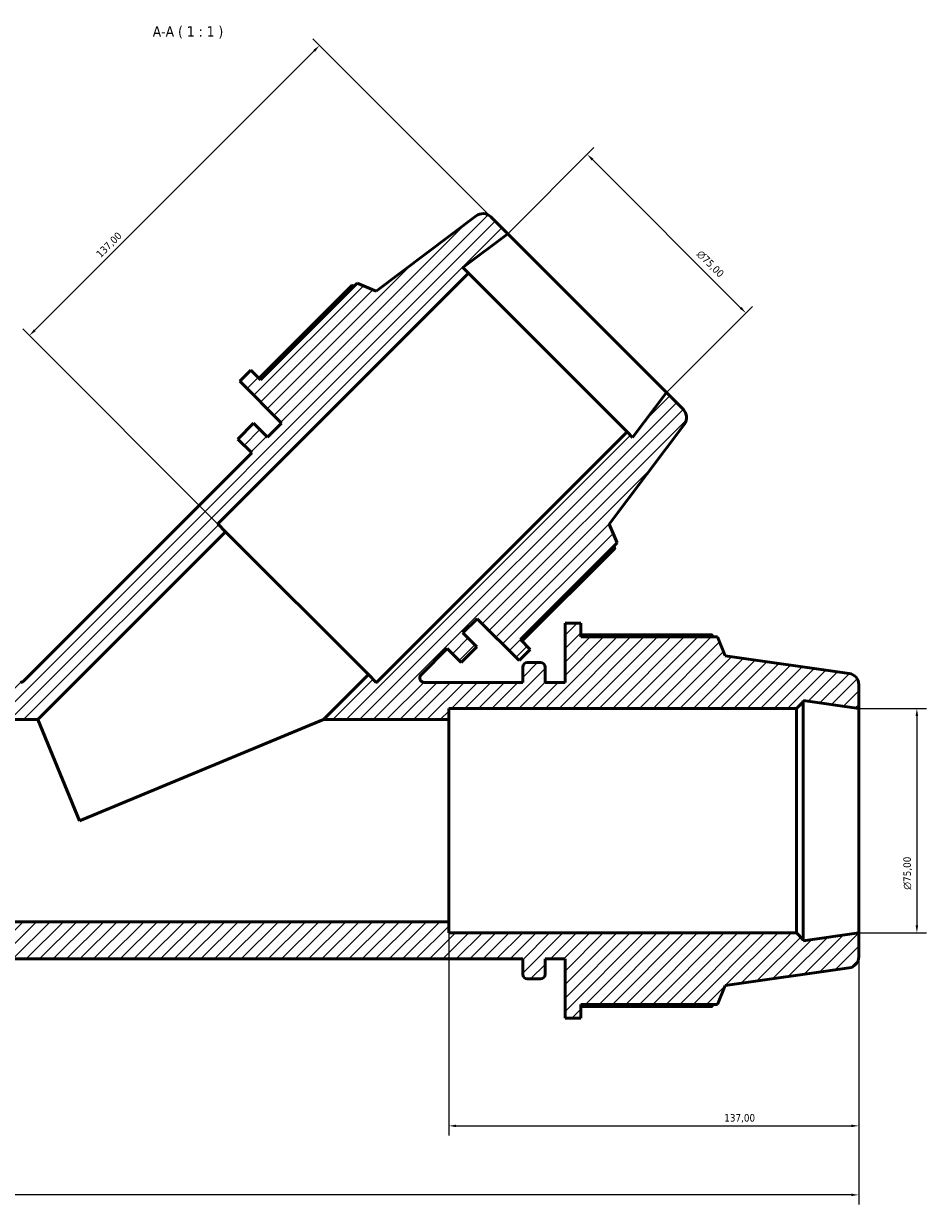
# Model space of a CAD drawing. Header units: millimetres. Extents: x 0 to 1615, y -186 to 1417.
# Tile 8 of 11: x 561 to 862, y 1023 to 1417. Entities that reach past the tile are written whole.
import ezdxf

# ---------------------------------------------------------------- set-up
doc = ezdxf.new("R2010")
doc.units = ezdxf.units.MM
for name, color, linetype, lineweight in [('Dimension (ISO)', 7, 'Continuous', 25), ('Hatch (ISO)', 7, 'Continuous', 18), ('Symbol (ISO)', 7, 'Continuous', 25), ('Visible (ISO)', 7, 'Continuous', 50)]:
    doc.layers.add(name, color=color, linetype=linetype, lineweight=lineweight)
doc.styles.add('Label Text (ISO)', font='tahoma.ttf')
doc.styles.add('Note Text (ISO)', font='tahoma.ttf')
doc.dimstyles.new('Default (ISO)', dxfattribs={"dimtxt": 2.5, "dimasz": 2.5, "dimexe": 3.175, "dimexo": 0, "dimgap": 0.762, "dimtad": 1, "dimrnd": 1e-08, "dimzin": 0, "dimtxsty": 'Note Text (ISO)', "dimcen": 0.09, "dimdle": 10, "dimclrd": 256, "dimclre": 256, "dimclrt": 256, "dimazin": 0, "dimtfac": 1.40208, "dimtmove": 0, "dimatfit": 3, "dimfxl": 1, "dimtolj": 1, "dimtzin": 0, "dimlwd": -1, "dimlwe": -1, "dimarcsym": 0})

# ---------------------------------------------------------------- blocks, each defined once
blk = doc.blocks.new('*D7')
at = {"layer": 'Defpoints', "color": 0, "transparency": 16777216}
for p in [(722.24, 1346.95), (801.84, 1320.48), (775.28, 1293.91)]:
    blk.add_point(p, dxfattribs=at)
at = {"layer": 'Dimension (ISO)', "transparency": 16777216}
for p, q in [((722.24, 1346.95), (751.05, 1375.75)), ((750.57, 1371.74), (800.07, 1322.24)), ((775.28, 1293.91), (804.08, 1322.72))]:
    blk.add_line(p, q, dxfattribs=at)
for points in [[(750.87, 1372.03), (750.28, 1371.45), (748.8, 1373.51)], [(800.36, 1322.54), (799.77, 1321.95), (801.84, 1320.48)]]:
    blk.add_solid(points, dxfattribs=at)
at = {"layer": 'Dimension (ISO)', "color": 232, "true_color": 0xca0064, "transparency": 16777216, "insert": (786.97, 1341.74), "char_height": 2.5, "attachment_point": 1, "rotation": 315, "style": 'Note Text (ISO)'}
blk.add_mtext('\\A1;\\fAIGDT|b0|i0;\\H2.5000;\\ln\\fTahoma|b0|i0;\\H2.5000;75,00', dxfattribs=at)
blk = doc.blocks.new('*D8')
at = {"layer": 'Defpoints', "color": 0, "transparency": 16777216}
for p in [(839.53, 1188.4), (839.53, 1113.4), (858.94, 1113.4)]:
    blk.add_point(p, dxfattribs=at)
at = {"layer": 'Dimension (ISO)', "transparency": 16777216}
for p, q in [((839.53, 1188.4), (862.12, 1188.4)), ((858.94, 1185.9), (858.94, 1115.9)), ((839.53, 1113.4), (862.12, 1113.4))]:
    blk.add_line(p, q, dxfattribs=at)
for points in [[(858.53, 1185.9), (859.36, 1185.9), (858.94, 1188.4)], [(858.53, 1115.9), (859.36, 1115.9), (858.94, 1113.4)]]:
    blk.add_solid(points, dxfattribs=at)
at = {"layer": 'Dimension (ISO)', "color": 232, "true_color": 0xca0064, "transparency": 16777216, "insert": (854.42, 1127.85), "char_height": 2.5, "attachment_point": 1, "rotation": 90, "style": 'Note Text (ISO)'}
blk.add_mtext('\\A1;\\fAIGDT|b0|i0;\\H2.5000;\\ln\\fTahoma|b0|i0;\\H2.5000;75,00', dxfattribs=at)
blk = doc.blocks.new('*D11')
at = {"layer": 'Defpoints', "color": 0, "transparency": 16777216}
for p in [(702.53, 1117.15), (839.53, 1113.4), (839.53, 1048.96)]:
    blk.add_point(p, dxfattribs=at)
at = {"layer": 'Dimension (ISO)', "transparency": 16777216}
for p, q in [((702.53, 1117.15), (702.53, 1045.78)), ((839.53, 1113.4), (839.53, 1045.78)), ((705.03, 1048.96), (837.03, 1048.96))]:
    blk.add_line(p, q, dxfattribs=at)
for points in [[(705.03, 1049.37), (705.03, 1048.54), (702.53, 1048.96)], [(837.03, 1049.37), (837.03, 1048.54), (839.53, 1048.96)]]:
    blk.add_solid(points, dxfattribs=at)
at = {"layer": 'Dimension (ISO)', "color": 232, "true_color": 0xca0064, "transparency": 16777216, "insert": (794.58, 1052.89), "char_height": 2.5, "attachment_point": 1, "style": 'Note Text (ISO)'}
blk.add_mtext('\\A1;137,00', dxfattribs=at)
blk = doc.blocks.new('*D12')
at = {"layer": 'Defpoints', "color": 0, "transparency": 16777216}
for p in [(722.24, 1346.95), (562.49, 1312.95), (628.02, 1247.42)]:
    blk.add_point(p, dxfattribs=at)
at = {"layer": 'Dimension (ISO)', "transparency": 16777216}
for p, q in [((722.24, 1346.95), (657.12, 1412.07)), ((657.6, 1408.06), (564.26, 1314.72)), ((628.02, 1247.42), (560.25, 1315.2))]:
    blk.add_line(p, q, dxfattribs=at)
for points in [[(657.3, 1408.35), (657.89, 1407.76), (659.36, 1409.83)], [(563.96, 1315.02), (564.55, 1314.43), (562.49, 1312.95)]]:
    blk.add_solid(points, dxfattribs=at)
at = {"layer": 'Dimension (ISO)', "color": 232, "true_color": 0xca0064, "transparency": 16777216, "insert": (584.49, 1340.52), "char_height": 2.5, "attachment_point": 1, "rotation": 45, "style": 'Note Text (ISO)'}
blk.add_mtext('\\A1;137,00', dxfattribs=at)
blk = doc.blocks.new('*D13')
at = {"layer": 'Defpoints', "color": 0, "transparency": 16777216}
for p in [(393.53, 1113.4), (839.53, 1113.4), (393.53, 1025.9)]:
    blk.add_point(p, dxfattribs=at)
at = {"layer": 'Dimension (ISO)', "transparency": 16777216}
for p, q in [((393.53, 1113.4), (393.53, 1022.73)), ((839.53, 1113.4), (839.53, 1022.73)), ((837.03, 1025.9), (396.03, 1025.9))]:
    blk.add_line(p, q, dxfattribs=at)
for points in [[(396.03, 1026.32), (396.03, 1025.49), (393.53, 1025.9)], [(837.03, 1026.32), (837.03, 1025.49), (839.53, 1025.9)]]:
    blk.add_solid(points, dxfattribs=at)
at = {"layer": 'Dimension (ISO)', "color": 232, "true_color": 0xca0064, "transparency": 16777216, "insert": (521.92, 1029.84), "char_height": 2.5, "attachment_point": 1, "style": 'Note Text (ISO)'}
blk.add_mtext('\\A1;446,00', dxfattribs=at)

msp = doc.modelspace()

# ---------------------------------------------------------------- hatches: boundary and pattern name
at = {"layer": 'Hatch (ISO)'}
h = msp.add_hatch(dxfattribs=at)
h.set_pattern_fill('ANSI31', color=256, scale=25.4, style=0)
h.set_pattern_definition([(45, (0, 0), (-2.245064, 2.245064), [])])
edge = h.paths.add_edge_path()
edge.add_ellipse((835.7812, 1105.4121), major_axis=(0.5219, -3.7135), ratio=1, start_angle=0, end_angle=82)
edge.add_line((839.5312, 1105.4121), (839.5312, 1113.4023))
edge.add_line((839.5312, 1113.4023), (820.9479, 1110.7905))
edge.add_line((820.9479, 1110.7905), (820.9479, 1111.1523))
edge.add_line((820.9479, 1111.1523), (818.6979, 1113.4023))
edge.add_line((818.6979, 1113.4023), (702.5312, 1113.4023))
edge.add_line((702.5312, 1113.4023), (702.5312, 1117.1523))
edge.add_line((702.5312, 1117.1523), (530.5312, 1117.1523))
edge.add_line((530.5312, 1117.1523), (530.5312, 1113.4023))
edge.add_line((530.5312, 1113.4023), (414.3646, 1113.4023))
edge.add_line((414.3646, 1113.4023), (412.1146, 1111.1523))
edge.add_line((412.1146, 1111.1523), (412.1146, 1110.7905))
edge.add_line((412.1146, 1110.7905), (393.5312, 1113.4023))
edge.add_line((393.5312, 1113.4023), (393.5312, 1105.4121))
edge.add_ellipse((397.2812, 1105.4121), major_axis=(-3.75, 0), ratio=1, start_angle=0, end_angle=82)
edge.add_line((396.7593, 1101.6986), (438.1312, 1095.8841))
edge.add_line((438.1312, 1095.8841), (440.7016, 1089.5223))
edge.add_line((440.7016, 1089.5223), (486.3712, 1089.5223))
edge.add_line((486.3712, 1089.5223), (486.3712, 1084.9023))
edge.add_line((486.3712, 1084.9023), (491.6512, 1084.9023))
edge.add_line((491.6512, 1084.9023), (491.6512, 1104.7023))
edge.add_line((491.6512, 1104.7023), (498.3412, 1104.7023))
edge.add_line((498.3412, 1104.7023), (498.3412, 1099.6023))
edge.add_ellipse((499.8412, 1099.6023), major_axis=(-1.5, 0), ratio=1, start_angle=0, end_angle=90)
edge.add_line((499.8412, 1098.1023), (504.2746, 1098.1023))
edge.add_ellipse((504.2746, 1099.6023), major_axis=(0, -1.5), ratio=1, start_angle=0, end_angle=90)
edge.add_line((505.7746, 1099.6023), (505.7746, 1104.7023))
edge.add_line((505.7746, 1104.7023), (727.2879, 1104.7023))
edge.add_line((727.2879, 1104.7023), (727.2879, 1099.6023))
edge.add_ellipse((728.7879, 1099.6023), major_axis=(-1.5, 0), ratio=1, start_angle=0, end_angle=90)
edge.add_line((728.7879, 1098.1023), (733.2212, 1098.1023))
edge.add_ellipse((733.2212, 1099.6023), major_axis=(0, -1.5), ratio=1, start_angle=0, end_angle=90)
edge.add_line((734.7212, 1099.6023), (734.7212, 1104.7023))
edge.add_line((734.7212, 1104.7023), (741.4112, 1104.7023))
edge.add_line((741.4112, 1104.7023), (741.4112, 1084.9023))
edge.add_line((741.4112, 1084.9023), (746.6912, 1084.9023))
edge.add_line((746.6912, 1084.9023), (746.6912, 1089.5223))
edge.add_line((746.6912, 1089.5223), (792.3609, 1089.5223))
edge.add_line((792.3609, 1089.5223), (794.9312, 1095.8841))
edge.add_line((794.9312, 1095.8841), (836.3031, 1101.6986))
edge = h.paths.add_edge_path()
edge.add_line((632.0565, 1278.398), (636.7234, 1273.7311))
edge.add_line((636.7234, 1273.7311), (560.5339, 1197.5416))
edge.add_spline(control_points=[(560.5339, 1197.5416), (560.3934, 1197.4011), (560.2265, 1197.29), (559.862, 1197.1404), (559.6686, 1197.1023), (559.4732, 1197.1023)], knot_values=[-0.118187, -0.118187, -0.118187, -0.118187, -0.05859667, -0.05859667, 0, 0, 0, 0], degree=3, periodic=0)
edge.add_line((559.4732, 1197.1023), (505.7746, 1197.1023))
edge.add_line((505.7746, 1197.1023), (505.7746, 1202.2023))
edge.add_ellipse((504.2746, 1202.2023), major_axis=(1.5, 0), ratio=1, start_angle=0, end_angle=90)
edge.add_line((504.2746, 1203.7023), (499.8412, 1203.7023))
edge.add_ellipse((499.8412, 1202.2023), major_axis=(0, 1.5), ratio=1, start_angle=0, end_angle=90)
edge.add_line((498.3412, 1202.2023), (498.3412, 1197.1023))
edge.add_line((498.3412, 1197.1023), (491.6512, 1197.1023))
edge.add_line((491.6512, 1197.1023), (491.6512, 1216.9023))
edge.add_line((491.6512, 1216.9023), (486.3712, 1216.9023))
edge.add_line((486.3712, 1216.9023), (486.3712, 1212.2823))
edge.add_line((486.3712, 1212.2823), (440.7016, 1212.2823))
edge.add_line((440.7016, 1212.2823), (438.1312, 1205.9204))
edge.add_line((438.1312, 1205.9204), (396.7593, 1200.1059))
edge.add_ellipse((397.2812, 1196.3924), major_axis=(-0.5219, 3.7135), ratio=1, start_angle=0, end_angle=82)
edge.add_line((393.5312, 1196.3924), (393.5312, 1188.4023))
edge.add_line((393.5312, 1188.4023), (412.1146, 1191.014))
edge.add_line((412.1146, 1191.014), (412.1146, 1190.6523))
edge.add_line((412.1146, 1190.6523), (414.3646, 1188.4023))
edge.add_line((414.3646, 1188.4023), (530.5312, 1188.4023))
edge.add_line((530.5312, 1188.4023), (530.5312, 1184.6523))
edge.add_line((530.5312, 1184.6523), (565.2515, 1184.6523))
edge.add_line((565.2515, 1184.6523), (628.0213, 1247.422))
edge.add_line((628.0213, 1247.422), (625.3696, 1250.0737))
edge.add_line((625.3696, 1250.0737), (709.1029, 1333.8069))
edge.add_line((709.1029, 1333.8069), (707.2561, 1335.6537))
edge.add_line((707.2561, 1335.6537), (722.2433, 1346.9473))
edge.add_line((722.2433, 1346.9473), (716.5934, 1352.5972))
edge.add_ellipse((713.9417, 1349.9456), major_axis=(2.6517, 2.6517), ratio=1, start_angle=0, end_angle=82)
edge.add_line((711.6849, 1352.9404), (678.3191, 1327.7975))
edge.add_line((678.3191, 1327.7975), (672.0031, 1330.4785))
edge.add_line((672.0031, 1330.4785), (639.7098, 1298.1852))
edge.add_line((639.7098, 1298.1852), (636.4429, 1301.4521))
edge.add_line((636.4429, 1301.4521), (632.7094, 1297.7185))
edge.add_line((632.7094, 1297.7185), (646.7101, 1283.7178))
edge.add_line((646.7101, 1283.7178), (641.9796, 1278.9873))
edge.add_line((641.9796, 1278.9873), (637.3127, 1283.6542))
edge.add_line((637.3127, 1283.6542), (632.0565, 1278.398))
edge = h.paths.add_edge_path()
edge.add_line((702.0601, 1208.3944), (706.727, 1203.7275))
edge.add_line((706.727, 1203.7275), (711.9831, 1208.9837))
edge.add_line((711.9831, 1208.9837), (707.3162, 1213.6506))
edge.add_line((707.3162, 1213.6506), (712.0468, 1218.3811))
edge.add_line((712.0468, 1218.3811), (726.0475, 1204.3804))
edge.add_line((726.0475, 1204.3804), (729.781, 1208.114))
edge.add_line((729.781, 1208.114), (726.5142, 1211.3808))
edge.add_line((726.5142, 1211.3808), (758.8075, 1243.6741))
edge.add_line((758.8075, 1243.6741), (756.1265, 1249.9901))
edge.add_line((756.1265, 1249.9901), (781.2694, 1283.3559))
edge.add_ellipse((778.2745, 1285.6127), major_axis=(2.9949, -2.2568), ratio=1, start_angle=0, end_angle=82)
edge.add_line((780.9262, 1288.2644), (775.2763, 1293.9143))
edge.add_line((775.2763, 1293.9143), (763.9826, 1278.9271))
edge.add_line((763.9826, 1278.9271), (762.1359, 1280.7739))
edge.add_line((762.1359, 1280.7739), (678.4642, 1197.1023))
edge.add_line((678.4642, 1197.1023), (678.341, 1197.1023))
edge.add_line((678.341, 1197.1023), (675.751, 1199.6923))
edge.add_line((675.751, 1199.6923), (660.7109, 1184.6523))
edge.add_line((660.7109, 1184.6523), (702.5312, 1184.6523))
edge.add_line((702.5312, 1184.6523), (702.5312, 1188.4023))
edge.add_line((702.5312, 1188.4023), (818.6979, 1188.4023))
edge.add_line((818.6979, 1188.4023), (820.9479, 1190.6523))
edge.add_line((820.9479, 1190.6523), (820.9479, 1191.014))
edge.add_line((820.9479, 1191.014), (839.5312, 1188.4023))
edge.add_line((839.5312, 1188.4023), (839.5312, 1196.3924))
edge.add_ellipse((835.7812, 1196.3924), major_axis=(3.75, 0), ratio=1, start_angle=0, end_angle=82)
edge.add_line((836.3031, 1200.1059), (794.9312, 1205.9204))
edge.add_line((794.9312, 1205.9204), (792.3609, 1212.2823))
edge.add_line((792.3609, 1212.2823), (746.6912, 1212.2823))
edge.add_line((746.6912, 1212.2823), (746.6912, 1216.9023))
edge.add_line((746.6912, 1216.9023), (741.4112, 1216.9023))
edge.add_line((741.4112, 1216.9023), (741.4112, 1197.1023))
edge.add_line((741.4112, 1197.1023), (734.7212, 1197.1023))
edge.add_line((734.7212, 1197.1023), (734.7212, 1202.2023))
edge.add_ellipse((733.2212, 1202.2023), major_axis=(1.5, 0), ratio=1, start_angle=0, end_angle=90)
edge.add_line((733.2212, 1203.7023), (728.7879, 1203.7023))
edge.add_ellipse((728.7879, 1202.2023), major_axis=(0, 1.5), ratio=1, start_angle=0, end_angle=90)
edge.add_line((727.2879, 1202.2023), (727.2879, 1197.1023))
edge.add_line((727.2879, 1197.1023), (694.3892, 1197.1023))
edge.add_spline(control_points=[(694.3892, 1197.1023), (694.2868, 1197.1023), (694.1847, 1197.1127), (693.9843, 1197.1543), (693.8864, 1197.1853), (693.6133, 1197.3037), (693.451, 1197.4157), (693.1784, 1197.6955), (693.0708, 1197.8607), (692.9248, 1198.2231), (692.888, 1198.4168), (692.8905, 1198.8074), (692.9299, 1199.0006), (693.0806, 1199.361), (693.1904, 1199.5248), (693.3285, 1199.6629)], knot_values=[-0.35440221, -0.35440221, -0.35440221, -0.35440221, -0.32369278, -0.32369278, -0.29298336, -0.29298336, -0.23438668, -0.23438668, -0.17579001, -0.17579001, -0.11719334, -0.11719334, -0.05859667, -0.05859667, 0, 0, 0, 0], degree=3, periodic=0)
edge.add_line((693.3285, 1199.6629), (702.0601, 1208.3944))

# ---------------------------------------------------------------- linework, layer by layer
at = {"layer": 'Visible (ISO)'}
for p, q in [((711.6849, 1352.9404), (678.3191, 1327.7975)), ((722.2433, 1346.9473), (716.5934, 1352.5972)), ((707.2561, 1335.6537), (722.2433, 1346.9473)), ((775.2763, 1293.9143), (722.2433, 1346.9473)), ((625.3696, 1250.0737), (709.1029, 1333.8069)), ((709.1029, 1333.8069), (707.2561, 1335.6537)), ((762.1359, 1280.7739), (709.1029, 1333.8069)), ((670.1732, 1329.6686), (639.1997, 1298.6952)), ((672.0031, 1330.4785), (639.7098, 1298.1852)), ((678.3191, 1327.7975), (672.0031, 1330.4785)), ((636.4429, 1301.4521), (632.7094, 1297.7185)), ((632.7094, 1297.7185), (646.7101, 1283.7178)), ((639.7098, 1298.1852), (636.4429, 1301.4521)), ((775.2763, 1293.9143), (763.9826, 1278.9271)), ((780.9262, 1288.2644), (775.2763, 1293.9143)), ((637.3127, 1283.6542), (632.0565, 1278.398)), ((641.9796, 1278.9873), (637.3127, 1283.6542)), ((646.7101, 1283.7178), (641.9796, 1278.9873)), ((756.1265, 1249.9901), (781.2694, 1283.3559)), ((632.0565, 1278.398), (636.7234, 1273.7311)), ((762.1359, 1280.7739), (678.4642, 1197.1023)), ((763.9826, 1278.9271), (762.1359, 1280.7739)), ((636.7234, 1273.7311), (560.5339, 1197.5416)), ((565.2515, 1184.6523), (628.0213, 1247.422)), ((628.0213, 1247.422), (625.3696, 1250.0737)), ((675.751, 1199.6923), (628.0213, 1247.422)), ((758.8075, 1243.6741), (756.1265, 1249.9901)), ((726.5142, 1211.3808), (758.8075, 1243.6741)), ((727.0242, 1210.8708), (757.9976, 1241.8442)), ((707.3162, 1213.6506), (712.0468, 1218.3811)), ((712.0468, 1218.3811), (726.0475, 1204.3804)), ((746.6912, 1216.9023), (741.4112, 1216.9023)), ((741.4112, 1216.9023), (741.4112, 1197.1023)), ((746.6912, 1212.2823), (746.6912, 1216.9023)), ((711.9831, 1208.9837), (707.3162, 1213.6506)), ((729.781, 1208.114), (726.5142, 1211.3808)), ((790.4943, 1213.0035), (746.6912, 1213.0035)), ((792.3609, 1212.2823), (746.6912, 1212.2823)), ((794.9312, 1205.9204), (792.3609, 1212.2823)), ((693.3285, 1199.6629), (702.0601, 1208.3944)), ((702.0601, 1208.3944), (706.727, 1203.7275)), ((706.727, 1203.7275), (711.9831, 1208.9837)), ((726.0475, 1204.3804), (729.781, 1208.114)), ((733.2212, 1203.7023), (728.7879, 1203.7023)), ((836.3031, 1200.1059), (794.9312, 1205.9204)), ((675.751, 1199.6923), (660.7109, 1184.6523)), ((678.341, 1197.1023), (675.751, 1199.6923)), ((727.2879, 1202.2023), (727.2879, 1197.1023)), ((734.7212, 1197.1023), (734.7212, 1202.2023)), ((678.4642, 1197.1023), (678.341, 1197.1023)), ((727.2879, 1197.1023), (694.3892, 1197.1023)), ((741.4112, 1197.1023), (734.7212, 1197.1023)), ((839.5312, 1188.4023), (839.5312, 1196.3924)), ((702.5312, 1184.6523), (702.5312, 1188.4023)), ((702.5312, 1188.4023), (818.6979, 1188.4023)), ((818.6979, 1188.4023), (820.9479, 1190.6523)), ((818.6979, 1188.4023), (818.6979, 1113.4023)), ((820.9479, 1190.6523), (820.9479, 1191.014)), ((820.9479, 1191.014), (839.5312, 1188.4023)), ((820.9479, 1111.1523), (820.9479, 1190.6523)), ((839.5312, 1113.4023), (839.5312, 1188.4023)), ((530.5312, 1184.6523), (565.2515, 1184.6523)), ((579.2312, 1150.9023), (565.2515, 1184.6523)), ((660.7109, 1184.6523), (579.2312, 1150.9023)), ((660.7109, 1184.6523), (702.5312, 1184.6523)), ((702.5312, 1117.1523), (702.5312, 1184.6523)), ((702.5312, 1117.1523), (530.5312, 1117.1523)), ((702.5312, 1113.4023), (702.5312, 1117.1523)), ((818.6979, 1113.4023), (702.5312, 1113.4023)), ((820.9479, 1111.1523), (818.6979, 1113.4023)), ((839.5312, 1113.4023), (820.9479, 1110.7905)), ((839.5312, 1105.4121), (839.5312, 1113.4023)), ((820.9479, 1110.7905), (820.9479, 1111.1523)), ((505.7746, 1104.7023), (727.2879, 1104.7023)), ((727.2879, 1104.7023), (727.2879, 1099.6023)), ((734.7212, 1099.6023), (734.7212, 1104.7023)), ((734.7212, 1104.7023), (741.4112, 1104.7023)), ((741.4112, 1104.7023), (741.4112, 1084.9023)), ((794.9312, 1095.8841), (836.3031, 1101.6986)), ((728.7879, 1098.1023), (733.2212, 1098.1023)), ((792.3609, 1089.5223), (794.9312, 1095.8841)), ((746.6912, 1084.9023), (746.6912, 1089.5223)), ((746.6912, 1089.5223), (792.3609, 1089.5223)), ((746.6912, 1088.801), (790.4943, 1088.801)), ((741.4112, 1084.9023), (746.6912, 1084.9023))]:
    msp.add_line(p, q, dxfattribs=at)
for centre, radius, start, end in [((713.9417, 1349.9456), 3.75, 45, 127), ((778.2745, 1285.6127), 3.75, 323, 45), ((728.7879, 1202.2023), 1.5, 90, 180), ((733.2212, 1202.2023), 1.5, 0, 90), ((835.7812, 1196.3924), 3.75, 0, 82), ((835.7812, 1105.4121), 3.75, 278, 0), ((728.7879, 1099.6023), 1.5, 180, 270), ((733.2212, 1099.6023), 1.5, 270, 0)]:
    msp.add_arc(centre, radius, start, end, dxfattribs=at)
for points, weights in [([(671.0118, 1329.4873), (670.5975, 1329.5785), (670.1732, 1329.6686)], [2.42550904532, 2.41311555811, 2.40042970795]), ([(757.9976, 1241.8442), (757.9074, 1242.2685), (757.8162, 1242.6828)], [2.39104022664, 2.40367645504, 2.41602146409]), ([(790.959, 1212.2823), (790.7305, 1212.6397), (790.4943, 1213.0035)], [1.00154653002, 1.00084710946, 1]), ([(790.4943, 1088.801), (790.7305, 1089.1648), (790.959, 1089.5223)], [1, 1.00084710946, 1.00154653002])]:
    msp.add_rational_spline(points, weights, degree=2, dxfattribs=at)
for points, knots in [([(694.3892, 1197.1023), (694.2868, 1197.1023), (694.1847, 1197.1127), (693.9843, 1197.1543), (693.8864, 1197.1853), (693.6133, 1197.3037), (693.451, 1197.4157), (693.1784, 1197.6955), (693.0708, 1197.8607), (692.9248, 1198.2231), (692.888, 1198.4168), (692.8905, 1198.8074), (692.9299, 1199.0006), (693.0806, 1199.361), (693.1904, 1199.5248), (693.3285, 1199.6629)], [-0.354402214, -0.354402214, -0.354402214, -0.354402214, -0.323692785, -0.323692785, -0.292983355, -0.292983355, -0.234386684, -0.234386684, -0.175790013, -0.175790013, -0.117193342, -0.117193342, -0.058596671, -0.058596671, 0, 0, 0, 0]), ([(560.5339, 1197.5416), (560.3934, 1197.4011), (560.2265, 1197.29), (559.862, 1197.1404), (559.6686, 1197.1023), (559.4732, 1197.1023)], [-0.118186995, -0.118186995, -0.118186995, -0.118186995, -0.058596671, -0.058596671, 0, 0, 0, 0])]:
    msp.add_open_spline(points, degree=3, knots=knots, dxfattribs=at)

# ---------------------------------------------------------------- texts
at = {"layer": 'Symbol (ISO)', "insert": (603.6689, 1412.164), "char_height": 3.5, "attachment_point": 7, "style": 'Label Text (ISO)'}
msp.add_mtext('A-A ( 1 : 1 )', dxfattribs=at)

# ---------------------------------------------------------------- dimensions: what is measured, and where the dimension line sits
at = {"layer": 'Dimension (ISO)'}
for base, p1, p2, angle, picture, middle in [((562.4903, 1312.953), (722.2433, 1346.9473), (628.0213, 1247.422), 225, '*D12', (590.7746, 1341.2373)), ((839.5312, 1048.9563), (702.5312, 1117.1523), (839.5312, 1113.4023), 180, '*D11', (799.5312, 1048.9563)), ((393.5312, 1025.9023), (839.5312, 1113.4023), (393.5312, 1113.4023), 180, '*D13', (527.0312, 1025.9023))]:
    dim = msp.add_linear_dim(base=base, p1=p1, p2=p2, angle=angle, dimstyle='Default (ISO)', override={"dimdec": 2, "dimtp": 0, "dimtm": 0, "dimtdec": 2, "dimtofl": 0, "dimatfit": 1}, dxfattribs=at)
    dim.commit()
    dim.dimension.update_dxf_attribs({"geometry": picture, "text_midpoint": middle, "dimtype": 160})
for base, p1, p2, angle, picture, middle in [((801.837, 1320.475), (722.2433, 1346.9473), (775.2763, 1293.9143), 135, '*D7', (787.6949, 1334.6171)), ((858.9427, 1113.4023), (839.5312, 1188.4023), (839.5312, 1113.4023), 90, '*D8', (858.9427, 1133.4023))]:
    dim = msp.add_linear_dim(base=base, p1=p1, p2=p2, angle=angle, text='\\fAIGDT|b0|i0;\\H2.5000;\\ln\\fTahoma|b0|i0;\\H2.5000;<>', dimstyle='Default (ISO)', override={"dimdec": 2, "dimtp": 0, "dimtm": 0, "dimtdec": 2, "dimtofl": 0, "dimatfit": 1}, dxfattribs=at)
    dim.commit()
    dim.dimension.update_dxf_attribs({"geometry": picture, "text_midpoint": middle, "dimtype": 160})

doc.saveas('drawing.dxf')
